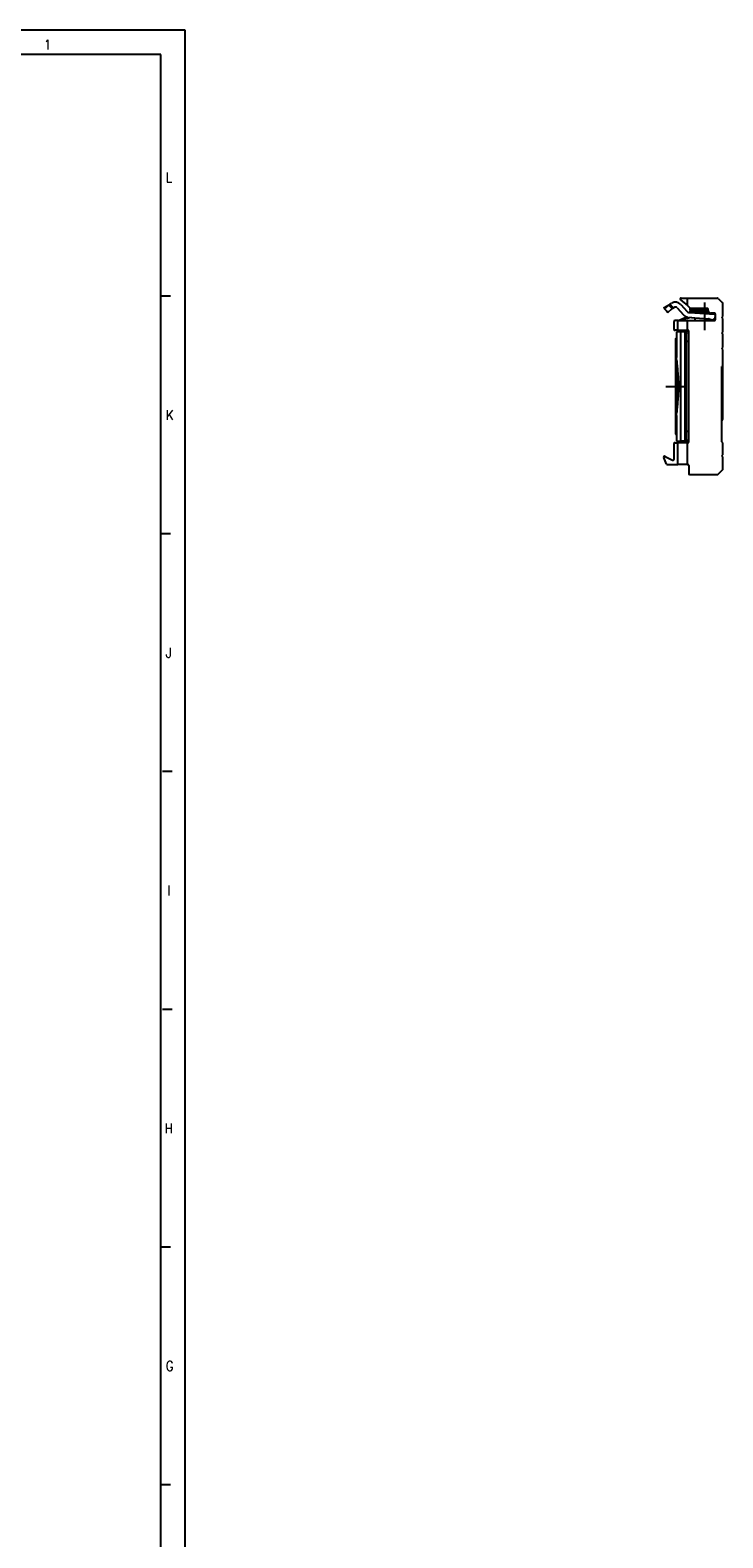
# Model space of a CAD drawing. Header units: millimetres. Extents: x -418 to 1850, y -684 to 1025.
# Tile 26 of 59: x 390 to 532, y 135 to 443. Entities that reach past the tile are written whole.
import ezdxf

# ---------------------------------------------------------------- set-up
doc = ezdxf.new("R2010")
doc.units = ezdxf.units.MM
doc.linetypes.add('DOT_CENTER', pattern=[14, 12, -1, 0, -1])
doc.layers.add('1', color=7, linetype='Continuous')
doc.styles.add('CONVERTER_12', font='txt.shx', dxfattribs={"width": 0.9})

# ---------------------------------------------------------------- blocks, each defined once
blk = doc.blocks.new('SOPORTE_SV2__55', base_point=(519.96, 352.55))
at = {"color": 3, "linetype": 'Continuous'}
for p, q in [((521.06, 387.23), (520.04, 386.61)), ((523.8, 384.22), (523.83, 384.15)), ((523.47, 359.35), (523.47, 381.75)), ((524.4, 359.39), (524.4, 381.71)), ((525.1, 379.75), (524.63, 379.75)), ((525.1, 361.35), (524.63, 361.35))]:
    blk.add_line(p, q, dxfattribs=at)
at = {"color": 7, "linetype": 'Continuous'}
for p, q in [((520.04, 386.61), (520.17, 386.43)), ((520.11, 386.7), (521.32, 387.43)), ((520.17, 386.43), (521.06, 387.23)), ((520.17, 386.43), (520.49, 386.08)), ((520.49, 386.08), (520.63, 385.85)), ((520.49, 386.08), (520.68, 385.87)), ((520.68, 385.87), (520.83, 385.7)), ((520.83, 385.7), (521.72, 386.5)), ((521.06, 387.23), (521.45, 386.79)), ((521.32, 387.43), (521.61, 387.61)), ((521.32, 387.43), (521.63, 386.92)), ((521.45, 386.79), (521.72, 386.5)), ((521.63, 386.92), (521.84, 386.58)), ((521.84, 386.58), (522.13, 386.75)), ((522.76, 386.65), (524.02, 385.21)), ((523.42, 388.3), (524.85, 387.1)), ((523.51, 387.31), (524.78, 385.87)), ((523.55, 388.65), (524.85, 388.65)), ((524.85, 388.65), (531.02, 388.65)), ((524.85, 387.1), (524.85, 388.65)), ((524.85, 387.1), (525.35, 386.68)), ((525.35, 386.68), (525.35, 386.1)), ((525.35, 386.68), (525.45, 386.6)), ((526.22, 386.1), (525.35, 386.1)), ((525.35, 385.95), (525.35, 385.75)), ((525.35, 385.95), (526.37, 385.95)), ((528.9, 386.55), (525.58, 386.55)), ((529.1, 386.1), (526.22, 386.1)), ((526.37, 385.95), (529.11, 385.95)), ((529.1, 386.05), (529.1, 386.35)), ((531.16, 388.59), (532.04, 387.71)), ((532.1, 384.85), (532.1, 387.57)), ((522.1, 382.25), (522.1, 383.85)), ((522.85, 384.05), (522.3, 384.05)), ((522.85, 384.05), (523.11, 384.05)), ((522.85, 382.05), (522.85, 384.05)), ((523.75, 384.33), (523.1, 384.06)), ((523.1, 384.06), (523.11, 384.05)), ((523.11, 384.05), (523.59, 384.05)), ((523.59, 384.05), (523.83, 384.15)), ((523.59, 384.05), (524.85, 384.05)), ((523.75, 384.33), (523.8, 384.22)), ((524.03, 384.44), (524.1, 384.26)), ((524.85, 382.05), (524.85, 384.05)), ((524.85, 384.05), (530.4, 384.05)), ((525.12, 385.7), (526.37, 385.62)), ((525.35, 385.75), (526.37, 385.75)), ((525.65, 384.66), (526.37, 384.61)), ((526.37, 385.75), (526.37, 385.62)), ((526.37, 385.75), (529.2, 385.75)), ((526.37, 385.62), (530.32, 385.35)), ((526.37, 384.61), (526.37, 384.05)), ((526.37, 384.61), (529.19, 384.43)), ((529.3, 384.4), (530.32, 384.07)), ((530.32, 385.55), (529.6, 385.55)), ((530.05, 384.37), (530.32, 384.35)), ((530.05, 384.37), (530.32, 384.28)), ((530.32, 385.55), (530.32, 385.35)), ((530.4, 385.55), (530.32, 385.55)), ((530.32, 385.35), (530.6, 385.34)), ((530.32, 384.35), (530.32, 384.28)), ((530.32, 384.35), (530.53, 384.34)), ((530.32, 384.28), (530.46, 384.24)), ((530.32, 384.07), (530.32, 384.05)), ((530.32, 384.07), (530.4, 384.05)), ((530.46, 384.24), (530.4, 384.05)), ((530.4, 384.05), (530.4, 384.05)), ((530.53, 384.34), (530.6, 385.34)), ((530.6, 384.25), (530.6, 385.35)), ((531.9, 384.65), (532.1, 384.85)), ((532.1, 384.45), (531.9, 384.65)), ((532.1, 381.7), (532.1, 384.45)), ((522.85, 382.05), (522.3, 382.05)), ((522.4, 380.3), (522.63, 380.53)), ((522.4, 380.3), (522.4, 360.8)), ((523.47, 381.75), (522.63, 381.75)), ((522.63, 381.75), (522.63, 380.53)), ((522.63, 380.53), (522.63, 376.51)), ((522.85, 382.05), (524.85, 382.05)), ((524.14, 381.75), (523.47, 381.75)), ((524.14, 381.75), (524.74, 381.75)), ((524.63, 379.75), (524.63, 381.35)), ((524.63, 361.35), (524.63, 379.75)), ((524.9, 382.05), (524.85, 382.05)), ((525.1, 381.55), (525.1, 381.85)), ((525.1, 379.75), (525.1, 381.55)), ((525.1, 361.35), (525.1, 379.75)), ((531.9, 381.5), (532.1, 381.7)), ((532.1, 381.3), (531.9, 381.5)), ((532.1, 378.55), (532.1, 381.3)), ((531.9, 378.35), (532.1, 378.55)), ((532.1, 378.15), (531.9, 378.35)), ((532.1, 374.85), (532.1, 378.15)), ((522.63, 376.51), (522.63, 376.51)), ((522.65, 365.29), (522.65, 375.81)), ((532.1, 374.85), (531.9, 374.65)), ((531.9, 359.25), (531.9, 374.65)), ((532.1, 370.55), (532.1, 374.85)), ((532.1, 363.85), (532.1, 370.55)), ((522.63, 364.59), (522.63, 364.59)), ((522.63, 364.59), (522.63, 360.57)), ((524.63, 359.75), (524.63, 361.35)), ((525.1, 359.55), (525.1, 361.35)), ((522.1, 355.66), (522.1, 358.85)), ((522.3, 359.05), (522.85, 359.05)), ((522.4, 360.8), (522.63, 360.57)), ((522.63, 360.57), (522.63, 359.35)), ((522.63, 359.35), (523.47, 359.35)), ((522.85, 354.55), (522.85, 359.05)), ((524.85, 359.05), (522.85, 359.05)), ((524.14, 359.35), (523.47, 359.35)), ((524.74, 359.35), (524.14, 359.35)), ((524.85, 359.05), (524.9, 359.05)), ((524.85, 354.55), (524.85, 359.05)), ((525.1, 359.25), (525.1, 359.55)), ((532.1, 359.05), (531.9, 359.25)), ((532.1, 356.55), (532.1, 359.05)), ((520.56, 354.67), (519.98, 355.99)), ((520.25, 356.25), (521.81, 355.48)), ((531.9, 356.35), (532.1, 356.55)), ((532.1, 356.15), (531.9, 356.35)), ((532.1, 353.63), (532.1, 356.15)), ((520.75, 354.55), (522.85, 354.55)), ((524.85, 354.55), (522.85, 354.55)), ((524.85, 354.55), (524.9, 354.55)), ((525.1, 354.35), (525.1, 352.75)), ((525.3, 352.55), (531.02, 352.55)), ((531.16, 352.61), (532.04, 353.49))]:
    blk.add_line(p, q, dxfattribs=at)
for centre, radius, start, end in [((522.39, 386.32), 1.5, 41.2, 121.2), ((522.39, 386.32), 0.5, 41.2, 121.2), ((523.55, 388.45), 0.2, 90, 230), ((525.15, 386.2), 0.5, 221.2, 266.2), ((525.58, 386.75), 0.2, 230, 270), ((526.22, 385.95), 0.15, 0, 90), ((528.9, 386.35), 0.2, 0, 90), ((529.6, 386.05), 0.5, 180, 270), ((531.02, 388.45), 0.2, 45, 90), ((531.9, 387.57), 0.2, 360, 45), ((522.3, 383.85), 0.2, 90, 180), ((526.9, 376.76), 8.2, 110.4858, 112.6), ((526.9, 376.76), 8, 110.4858, 112.6), ((525.15, 386.2), 1.5, 221.2, 260.9046), ((526.9, 376.76), 8.2, 104.023, 110.4858), ((526.9, 376.76), 8, 99.0368, 110.4858), ((526.9, 376.76), 8, 72.6, 73.3632), ((530.4, 385.35), 0.2, 0, 90), ((530.4, 384.25), 0.2, 270, 0), ((522.3, 382.25), 0.2, 180, 270), ((524.9, 381.85), 0.2, 0, 90), ((531.61, 364.21), 0.613, 298.6588, 323.6818), ((522.3, 358.85), 0.2, 90, 180), ((524.9, 359.25), 0.2, 270, 0), ((520.16, 356.07), 0.2, 64, 204), ((521.9, 355.66), 0.2, 244, 360), ((520.75, 354.75), 0.2, 204, 270), ((524.9, 354.35), 0.2, 0, 90), ((525.3, 352.75), 0.2, 180, 270), ((531.02, 352.75), 0.2, 270, 315), ((531.9, 353.63), 0.2, 315, 360)]:
    blk.add_arc(centre, radius, start, end, dxfattribs=at)
for points, knots in [([(520.04, 386.61), (520.04, 386.62), (520.05, 386.64), (520.07, 386.66), (520.09, 386.68), (520.1, 386.7), (520.11, 386.7)], [0, 0, 0, 0, 0.0343819, 0.0616724, 0.087758, 0.1180652, 0.1180652, 0.1180652, 0.1180652]), ([(520.63, 385.85), (520.64, 385.85), (520.65, 385.85), (520.66, 385.86), (520.67, 385.87), (520.67, 385.87), (520.68, 385.87)], [0, 0, 0, 0, 0.01851896, 0.03712608, 0.04502212, 0.05295365, 0.05295365, 0.05295365, 0.05295365]), ([(521.06, 387.23), (521.08, 387.25), (521.12, 387.29), (521.18, 387.34), (521.25, 387.39), (521.3, 387.42), (521.32, 387.43)], [0, 0, 0, 0, 0.0837412, 0.1673012, 0.2506757, 0.333988, 0.333988, 0.333988, 0.333988]), ([(521.72, 386.5), (521.73, 386.5), (521.75, 386.52), (521.78, 386.54), (521.81, 386.56), (521.83, 386.57), (521.84, 386.58)], [0, 0, 0, 0, 0.0365477, 0.0738608, 0.1108807, 0.1478807, 0.1478807, 0.1478807, 0.1478807]), ([(524.4, 381.71), (524.36, 381.72), (524.27, 381.74), (524.19, 381.75), (524.14, 381.75)], [0, 0, 0, 0, 0.1293174, 0.2566733, 0.2566733, 0.2566733, 0.2566733]), ([(524.4, 381.71), (524.43, 381.69), (524.5, 381.67), (524.58, 381.58), (524.62, 381.47), (524.63, 381.39), (524.63, 381.35)], [0, 0, 0, 0, 0.1161331, 0.2225764, 0.3328381, 0.4612568, 0.4612568, 0.4612568, 0.4612568]), ([(524.82, 381.75), (524.81, 381.75), (524.78, 381.75), (524.75, 381.75), (524.74, 381.75)], [0, 0, 0, 0, 0.04287066, 0.08566535, 0.08566535, 0.08566535, 0.08566535]), ([(524.96, 381.71), (524.95, 381.71), (524.93, 381.72), (524.9, 381.73), (524.86, 381.74), (524.83, 381.74), (524.82, 381.75)], [0, 0, 0, 0, 0.0335814, 0.0688181, 0.1061577, 0.1455934, 0.1455934, 0.1455934, 0.1455934]), ([(525.1, 381.55), (525.09, 381.57), (525.08, 381.6), (525.05, 381.65), (525.01, 381.68), (524.98, 381.7), (524.96, 381.71)], [0, 0, 0, 0, 0.0566977, 0.11026, 0.1630025, 0.217434, 0.217434, 0.217434, 0.217434]), ([(522.65, 375.81), (522.65, 375.87), (522.64, 375.99), (522.63, 376.16), (522.63, 376.34), (522.63, 376.45), (522.63, 376.51)], [0, 0, 0, 0, 0.1755477, 0.3510291, 0.5246328, 0.6979191, 0.6979191, 0.6979191, 0.6979191]), ([(522.65, 375.81), (522.65, 375.81), (522.65, 375.81), (522.65, 375.81), (522.65, 375.81)], [0, 0, 0, 0, 0.000003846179, 0.000007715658, 0.000007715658, 0.000007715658, 0.000007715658]), ([(522.65, 375.81), (522.66, 375.62), (522.69, 375.21), (522.75, 374.59), (522.81, 373.94), (522.87, 373.29), (522.93, 372.62), (522.97, 371.94), (523, 371.24), (523.01, 370.55), (523, 369.86), (522.97, 369.16), (522.93, 368.48), (522.87, 367.81), (522.81, 367.16), (522.75, 366.51), (522.69, 365.89), (522.66, 365.48), (522.65, 365.29)], [0, 0, 0, 0, 0.598491, 1.228169, 1.868015, 2.536324, 3.202341, 3.894266, 4.578943, 5.277983, 5.977023, 6.6617, 7.353625, 8.019642, 8.687951, 9.327797, 9.957475, 10.555966, 10.555966, 10.555966, 10.555966]), ([(522.63, 364.59), (522.63, 364.65), (522.63, 364.76), (522.63, 364.94), (522.64, 365.11), (522.65, 365.23), (522.65, 365.29)], [0, 0, 0, 0, 0.1732863, 0.34689, 0.5223713, 0.6979191, 0.6979191, 0.6979191, 0.6979191]), ([(522.65, 365.29), (522.65, 365.29), (522.65, 365.29), (522.65, 365.29), (522.65, 365.29)], [0, 0, 0, 0, 0.000003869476, 0.000007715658, 0.000007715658, 0.000007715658, 0.000007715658]), ([(524.14, 359.35), (524.19, 359.35), (524.27, 359.36), (524.36, 359.38), (524.4, 359.39)], [0, 0, 0, 0, 0.1273559, 0.2566733, 0.2566733, 0.2566733, 0.2566733]), ([(524.63, 359.75), (524.63, 359.71), (524.62, 359.63), (524.58, 359.52), (524.5, 359.43), (524.43, 359.41), (524.4, 359.39)], [0, 0, 0, 0, 0.1284187, 0.2386804, 0.3451237, 0.4612568, 0.4612568, 0.4612568, 0.4612568]), ([(524.82, 359.35), (524.81, 359.35), (524.78, 359.35), (524.75, 359.35), (524.74, 359.35)], [0, 0, 0, 0, 0.04287066, 0.08566535, 0.08566535, 0.08566535, 0.08566535]), ([(524.96, 359.39), (524.95, 359.39), (524.93, 359.38), (524.9, 359.37), (524.86, 359.36), (524.83, 359.36), (524.82, 359.35)], [0, 0, 0, 0, 0.0335814, 0.0688181, 0.1061577, 0.1455934, 0.1455934, 0.1455934, 0.1455934]), ([(525.1, 359.55), (525.09, 359.53), (525.08, 359.5), (525.05, 359.45), (525.01, 359.42), (524.98, 359.4), (524.96, 359.39)], [0, 0, 0, 0, 0.0566976, 0.1102599, 0.1630025, 0.2174339, 0.2174339, 0.2174339, 0.2174339])]:
    blk.add_open_spline(points, degree=3, knots=knots, dxfattribs=at)
at = {"layer": '1', "color": 2, "linetype": 'DOT_CENTER'}
for p, q in [((528.35, 387.75), (528.35, 382.05)), ((520.4, 370.55), (524.63, 370.55))]:
    blk.add_line(p, q, dxfattribs=at)
blk = doc.blocks.new('Right3', base_point=(526.03, 370.6))
blk.add_blockref('SOPORTE_SV2__55', (519.96, 352.55))
blk = doc.blocks.new('_A1', base_point=(416.98, -145.5))
at = {"layer": '1', "color": 2, "linetype": 'Continuous'}
for p, q in [((421.98, 443.5), (-418.02, 443.5)), ((421.98, -150.5), (421.98, 443.5)), ((418.98, 389.03), (416.98, 389.03)), ((418.98, 340.37), (416.98, 340.37)), ((419.29, 291.7), (417.29, 291.7)), ((419.29, 243.03), (417.29, 243.03)), ((418.98, 194.37), (416.98, 194.37)), ((418.98, 145.7), (416.98, 145.7))]:
    blk.add_line(p, q, dxfattribs=at)
at = {"layer": '1', "color": 7, "linetype": 'Continuous'}
for p, q in [((416.98, 438.5), (-398.02, 438.5)), ((416.98, -145.5), (416.98, 438.5))]:
    blk.add_line(p, q, dxfattribs=at)
at = {"layer": '1', "color": 2, "char_height": 2, "attachment_point": 4, "line_spacing_factor": 1.20048, "style": 'CONVERTER_12'}
for s, insert in [('1', (393, 440.52)), ('L', (417.98, 413.37)), ('K', (417.98, 364.7)), ('J', (417.98, 316.03)), ('I', (418.29, 267.37)), ('H', (417.73, 218.7)), ('G', (417.98, 170.03))]:
    blk.add_mtext(s, dxfattribs=dict(at, insert=insert))

msp = doc.modelspace()

# ---------------------------------------------------------------- block references
for name, p in [('_A1', (416.98, -145.5)), ('Right3', (526.03, 370.6))]:
    msp.add_blockref(name, p)

doc.saveas('drawing.dxf')
